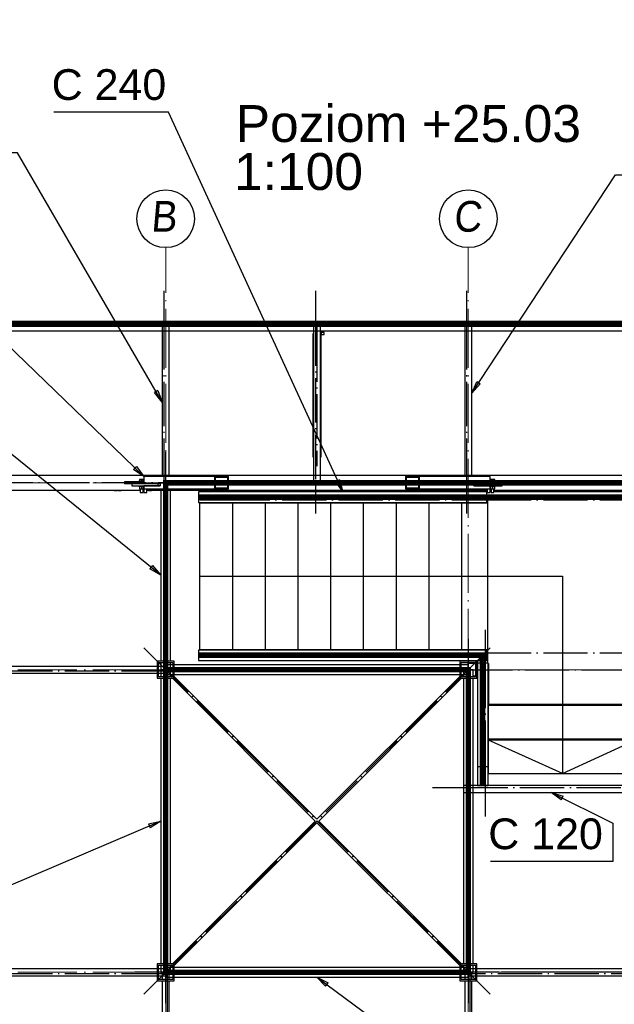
# Paper-space layout 'A0 Advance Steel' of a CAD drawing. Header units: millimetres. Extents: x 228 to 822, y 214 to 634.
# Tile 67 of 76: x 583 to 632, y 413 to 493. Entities that reach past the tile are written whole.
import ezdxf

# ---------------------------------------------------------------- set-up
doc = ezdxf.new("R2010")
doc.units = ezdxf.units.MM
doc.linetypes.add('1 1', pattern=[2, 1, -1])
doc.linetypes.add('ACAD_ISO04W100', pattern=[30, 24, -3, 0, -3])
doc.layers.get('0').update_dxf_attribs({"linetype": 'CONTINUOUS'})
for name, color, linetype in [('AS_Belki', 145, 'CONTINUOUS'), ('AS_Blachy', 30, 'CONTINUOUS'), ('AS_DIM_ON', 7, 'CONTINUOUS'), ('AS_Kraty', 9, 'CONTINUOUS'), ('AS_Schody', 253, 'CONTINUOUS'), ('AS_Sruby', 9, 'CONTINUOUS')]:
    doc.layers.add(name, color=color, linetype=linetype)
doc.styles.add('Arial', font='arial.ttf')
doc.styles.add('ARIAL_1', font='arial.ttf', dxfattribs={"width": 0.9, "oblique": 5})

# ---------------------------------------------------------------- blocks, each defined once
blk = doc.blocks.new('324ewdsczxzxcz')
at = {"linetype": 'ACAD_ISO04W100', "lineweight": 5, "ltscale": 0.2}
for p, q in [((318.429, 244.968), (318.429, 340.131)), ((343.029, 244.968), (343.029, 340.131)), ((378.311, 321.018, -2695.986), (283.147, 321.018, -2695.986)), ((378.311, 305.818, -2695.986), (283.147, 305.818, -2695.986)), ((378.311, 281.218, -8093.957), (283.147, 281.218, -8093.957))]:
    blk.add_line(p, q, dxfattribs=at)
for centre in [(318.429, 342.478), (343.029, 342.478)]:
    blk.add_circle(centre, 2.347)
at = {"char_height": 2.5, "attachment_point": 1, "style": 'ARIAL_1'}
for s, insert in [('B', (317.207, 343.922)), ('C', (341.807, 343.922))]:
    blk.add_mtext_dynamic_manual_height_columns(s, width=4.31573, gutter_width=12.5, heights=[0], dxfattribs=dict(at, insert=insert))

psp = doc.layouts.new('A0 Advance Steel')

# ---------------------------------------------------------------- linework, layer by layer
at = {"color": 0, "linetype": 'ByBlock', "lineweight": -2}
for p, q in [((620.153, 462.718), (620.564, 463.644)), ((620.843, 463.461), (620.153, 462.718)), ((620.843, 463.461), (620.564, 463.644)), ((594.645, 462.931), (594.357, 462.763)), ((595.003, 461.982), (594.357, 462.763)), ((594.645, 462.931), (595.003, 461.982)), ((592.895, 456.747, -26123.971), (592.663, 456.507, -26123.971)), ((593.498, 455.932, -26123.971), (592.663, 456.507, -26123.971)), ((592.895, 456.747, -26123.971), (593.498, 455.932, -26123.971)), ((609.401, 455.661), (609.098, 455.522)), ((609.667, 454.682), (609.098, 455.522)), ((609.401, 455.661), (609.667, 454.682)), ((594.206, 448.691), (593.996, 448.432)), ((594.878, 447.932), (593.996, 448.432)), ((594.206, 448.691), (594.878, 447.932)), ((627.433, 429.663), (626.612, 430.258)), ((626.612, 430.258), (627.582, 429.962)), ((627.433, 429.663), (627.582, 429.962)), ((593.893, 427.693), (594.878, 427.932)), ((593.893, 427.693), (594.024, 427.386)), ((594.878, 427.932), (594.024, 427.386)), ((608.281, 414.502), (607.578, 415.232)), ((607.578, 415.232), (608.48, 414.769)), ((608.281, 414.502), (608.48, 414.769))]:
    psp.add_line(p, q, dxfattribs=at)
psp.add_line((627.524, 431.808, -26147.296), (621.508, 434.508, -26128.006))
at = {"color": 7}
for points in [[(593.498, 455.932), (555.061, 493.075), (538.172, 493.075)], [(609.667, 454.682), (595.502, 485.551), (586.183, 485.551)], [(594.878, 447.932), (549.39, 484.741), (534.443, 484.741)], [(595.003, 461.982), (583.243, 482.249), (573.923, 482.249)], [(620.153, 462.718), (631.848, 480.464), (641.168, 480.464)], [(626.612, 430.258), (631.618, 427.769), (631.618, 424.644), (621.673, 424.644)], [(594.878, 427.932), (555.11, 410.962), (540.163, 410.962)], [(607.578, 415.232), (616.551, 408.562), (597.4, 408.562)]]:
    psp.add_lwpolyline(points, dxfattribs=at)
at = {"linetype": '1 1', "transparency": 33554559, "const_width": 0.45}
for points, elevation in [([(647.977, 387.533), (567.179, 387.533), (567.179, 468.331), (647.977, 468.331)], 28346.772), ([(595.278, 440.232), (619.878, 440.232), (619.878, 415.632), (595.278, 415.632)], 2220.134)]:
    psp.add_lwpolyline(points, close=True, dxfattribs=dict(at, elevation=elevation))
for points, elevation in [([(595.278, 440.232), (595.278, 455.432), (635.078, 455.432), (635.078, 430.648)], 2220.134), ([(597.955, 454.257), (634.105, 454.257), (634.105, 430.812)], 2199.421), ([(597.955, 441.407), (621.029, 441.407), (621.029, 430.812)], 2199.421)]:
    psp.add_lwpolyline(points, dxfattribs=dict(at, elevation=elevation))
at = {"elevation": -26147.296}
psp.add_lwpolyline([(598.039, 447.832), (627.524, 447.832), (627.524, 431.808), (633.448, 434.508)], dxfattribs=at)
at = {"layer": 'AS_Belki', "linetype": 'Continuous', "ltscale": 0.15}
for p, q in [((648.178, 468.532), (566.978, 468.532)), ((595.003, 468.532), (595.003, 455.932)), ((595.553, 455.932), (595.553, 468.532)), ((607.303, 468.532), (607.303, 455.432)), ((607.853, 455.432), (607.853, 468.532)), ((619.603, 468.532), (619.603, 455.932)), ((620.153, 455.932), (620.153, 468.532)), ((566.978, 467.782), (648.178, 467.782)), ((607.303, 467.54), (607.228, 467.54)), ((607.228, 467.54), (607.228, 466.923)), ((607.303, 467.504), (607.268, 467.504)), ((607.268, 466.958), (607.268, 467.504)), ((607.303, 466.923), (607.228, 466.923)), ((607.228, 466.923), (607.228, 457.551)), ((607.303, 466.958), (607.268, 466.958)), ((607.888, 466.958), (607.853, 466.958)), ((607.928, 466.923), (607.853, 466.923)), ((607.888, 467.445), (607.888, 466.958)), ((607.928, 466.923), (607.928, 467.445)), ((607.928, 457.551), (607.928, 466.923)), ((607.228, 457.551), (607.303, 457.551)), ((607.853, 457.551), (607.928, 457.551)), ((634.378, 456.032), (580.778, 456.032)), ((599.278, 455.932), (593.498, 455.932)), ((593.498, 455.932), (593.498, 455.362)), ((600.395, 455.932), (599.278, 455.932)), ((599.278, 454.932), (599.278, 455.932)), ((599.334, 455.882), (600.339, 455.882)), ((599.334, 454.982), (599.334, 455.882)), ((600.339, 454.982), (600.339, 455.882)), ((600.395, 454.932), (600.395, 455.932)), ((615.828, 455.932), (614.767, 455.932)), ((614.767, 455.932), (614.767, 454.932)), ((614.822, 455.882), (615.828, 455.882)), ((614.822, 455.882), (614.822, 454.982)), ((615.884, 455.932), (615.828, 455.932)), ((615.828, 455.882), (615.828, 454.982)), ((621.667, 455.932), (615.884, 455.932)), ((615.884, 455.932), (615.884, 454.932)), ((621.667, 455.362), (621.667, 455.932)), ((580.778, 454.832), (593.203, 454.832)), ((593.442, 454.832), (593.514, 454.832)), ((593.498, 455.362), (594.834, 455.362)), ((594.834, 455.182), (593.498, 455.182)), ((593.498, 455.182), (593.498, 454.932)), ((593.498, 454.932), (599.278, 454.932)), ((593.754, 454.832), (621.412, 454.832)), ((594.834, 455.362), (594.834, 455.182)), ((594.878, 454.932), (594.878, 440.932)), ((595.678, 440.932), (595.678, 454.932)), ((599.278, 454.932), (600.395, 454.932)), ((600.339, 454.982), (599.334, 454.982)), ((607.303, 455.432), (607.853, 455.432)), ((614.767, 454.932), (615.884, 454.932)), ((615.828, 454.982), (614.822, 454.982)), ((615.884, 454.932), (621.667, 454.932)), ((620.331, 455.362), (621.667, 455.362)), ((620.331, 455.182), (620.331, 455.362)), ((621.667, 455.182), (620.331, 455.182)), ((621.651, 454.832), (621.724, 454.832)), ((621.667, 454.932), (621.667, 455.182)), ((621.963, 454.832), (634.378, 454.832)), ((594.578, 440.507), (580.578, 440.507)), ((595.978, 440.932), (594.578, 440.932)), ((594.578, 440.932), (594.578, 439.532)), ((594.688, 440.822), (595.868, 440.822)), ((594.688, 439.642), (594.688, 440.822)), ((595.278, 440.507), (594.688, 440.507)), ((594.878, 440.822), (594.878, 440.232)), ((595.868, 440.632), (595.278, 440.632)), ((595.278, 440.632), (595.278, 439.832)), ((595.678, 440.232), (595.678, 440.822)), ((595.868, 440.822), (595.868, 439.642)), ((595.978, 439.532), (595.978, 440.932)), ((619.178, 440.632), (595.978, 440.632)), ((620.578, 440.932), (619.178, 440.932)), ((619.178, 440.932), (619.178, 439.532)), ((619.288, 440.822), (620.468, 440.822)), ((619.288, 439.642), (619.288, 440.822)), ((619.878, 440.632), (619.288, 440.632)), ((620.468, 440.732), (619.878, 440.732)), ((619.878, 440.632), (619.878, 440.732)), ((619.878, 439.832), (619.878, 440.632)), ((620.468, 440.822), (620.468, 439.642)), ((620.578, 439.532), (620.578, 440.932)), ((620.628, 440.732), (620.578, 440.732)), ((621.53, 440.732), (621.478, 440.732)), ((580.578, 439.957), (594.578, 439.957)), ((594.578, 439.532), (595.978, 439.532)), ((594.688, 439.957), (595.278, 439.957)), ((595.868, 439.642), (594.688, 439.642)), ((595.678, 440.232), (594.878, 440.232)), ((594.878, 440.232), (594.878, 439.642)), ((594.878, 439.532), (594.878, 416.332)), ((595.278, 439.832), (595.868, 439.832)), ((595.678, 439.642), (595.678, 440.232)), ((595.678, 439.691), (595.727, 439.642)), ((595.678, 416.332), (595.678, 439.532)), ((595.868, 439.784), (595.82, 439.832)), ((595.837, 439.532), (607.437, 427.932)), ((595.978, 439.832), (619.178, 439.832)), ((607.578, 428.074), (595.978, 439.674)), ((619.178, 439.674), (607.578, 428.074)), ((607.72, 427.932), (619.32, 439.532)), ((619.178, 439.532), (620.578, 439.532)), ((619.288, 439.832), (619.878, 439.832)), ((619.337, 439.832), (619.288, 439.784)), ((620.468, 439.642), (619.288, 439.642)), ((619.43, 439.642), (619.478, 439.691)), ((620.278, 440.232), (619.478, 440.232)), ((619.478, 440.232), (619.478, 439.642)), ((619.478, 439.532), (619.478, 416.332)), ((620.278, 439.642), (620.278, 440.232)), ((620.278, 439.732), (620.468, 439.732)), ((620.278, 416.332), (620.278, 439.532)), ((620.578, 439.732), (620.628, 439.732)), ((621.478, 439.732), (621.53, 439.732)), ((635.678, 430.808), (619.478, 430.808)), ((619.478, 430.258), (635.678, 430.258)), ((607.437, 427.932), (595.837, 416.332)), ((595.978, 416.191), (607.578, 427.791)), ((607.578, 427.791), (619.178, 416.191)), ((619.32, 416.332), (607.72, 427.932)), ((595.978, 416.332), (594.578, 416.332)), ((594.578, 416.332), (594.578, 414.932)), ((594.688, 416.222), (595.868, 416.222)), ((594.688, 415.042), (594.688, 416.222)), ((594.878, 416.222), (594.878, 415.632)), ((595.678, 415.632), (595.678, 416.222)), ((595.727, 416.222), (595.678, 416.174)), ((595.868, 416.222), (595.868, 415.042)), ((595.978, 414.932), (595.978, 416.332)), ((620.578, 416.332), (619.178, 416.332)), ((619.178, 416.332), (619.178, 414.932)), ((619.288, 416.222), (620.468, 416.222)), ((619.288, 415.042), (619.288, 416.222)), ((619.478, 416.174), (619.43, 416.222)), ((619.478, 416.222), (619.478, 415.632)), ((620.278, 415.632), (620.278, 416.222)), ((620.468, 416.222), (620.468, 415.042)), ((620.578, 414.932), (620.578, 416.332)), ((594.578, 415.907), (580.578, 415.907)), ((595.278, 415.907), (594.688, 415.907)), ((594.878, 415.632), (595.278, 415.632)), ((595.003, 415.632), (595.003, 415.042)), ((595.868, 416.032), (595.278, 416.032)), ((595.278, 416.032), (595.278, 415.232)), ((595.278, 415.632), (595.553, 415.632)), ((595.553, 415.042), (595.553, 415.632)), ((595.553, 415.632), (595.678, 415.632)), ((595.82, 416.032), (595.868, 416.081)), ((619.178, 416.032), (595.978, 416.032)), ((619.288, 416.081), (619.337, 416.032)), ((619.878, 416.032), (619.288, 416.032)), ((619.478, 415.632), (620.278, 415.632)), ((619.603, 415.632), (619.603, 415.042)), ((619.878, 415.232), (619.878, 416.032)), ((620.468, 415.907), (619.878, 415.907)), ((620.153, 415.042), (620.153, 415.632)), ((634.578, 415.907), (620.578, 415.907)), ((580.578, 415.357), (594.578, 415.357)), ((594.578, 414.932), (595.978, 414.932)), ((594.688, 415.357), (595.278, 415.357)), ((595.868, 415.042), (594.688, 415.042)), ((595.003, 414.932), (595.003, 400.932)), ((595.278, 415.232), (595.868, 415.232)), ((595.553, 400.932), (595.553, 414.932)), ((595.978, 415.232), (619.178, 415.232)), ((619.178, 414.932), (620.578, 414.932)), ((619.288, 415.232), (619.878, 415.232)), ((620.468, 415.042), (619.288, 415.042)), ((619.603, 414.932), (619.603, 400.932)), ((619.878, 415.357), (620.468, 415.357)), ((620.153, 400.932), (620.153, 414.932)), ((620.578, 415.357), (634.578, 415.357))]:
    psp.add_line(p, q, dxfattribs=at)
at = {"layer": 'AS_Belki', "color": 10, "linetype": 'ACAD_ISO04W100', "ltscale": 0.15}
for points in [[(595.163, 452.932), (595.163, 455.432), (595.163, 468.532), (595.163, 471.032)], [(607.463, 471.032), (607.463, 468.532), (607.463, 455.432), (607.463, 452.932)], [(619.763, 452.932), (619.763, 455.432), (619.763, 468.532), (619.763, 471.032)], [(564.478, 468.331), (566.978, 468.331), (648.178, 468.331), (650.678, 468.331)], [(607.578, 468.414), (607.578, 467.231), (607.578, 457.948), (607.578, 456.766)], [(595.278, 437.732), (595.278, 440.232), (595.278, 455.432), (595.278, 457.932)], [(637.578, 455.432), (635.078, 455.432), (580.078, 455.432), (577.578, 455.432)], [(592.832, 455.432), (593.946, 455.432), (599.836, 455.432), (600.95, 455.432)], [(622.334, 455.432), (621.22, 455.432), (615.325, 455.432), (614.211, 455.432)], [(595.278, 413.132), (595.278, 415.632), (595.278, 440.232), (595.278, 442.732)], [(619.878, 442.732), (619.878, 440.232), (619.878, 415.632), (619.878, 413.132)], [(621.646, 413.864), (619.878, 415.632), (595.278, 440.232), (593.51, 442)], [(593.51, 413.864), (595.278, 415.632), (619.878, 440.232), (621.646, 442)], [(597.778, 440.117), (595.278, 440.117), (580.078, 440.117), (577.578, 440.117)], [(592.778, 440.232), (595.278, 440.232), (619.878, 440.232), (622.378, 440.232)], [(595.278, 440.232), (595.278, 440.232), (595.278, 440.232), (595.278, 440.232)], [(617.378, 440.232), (619.878, 440.232), (634.328, 440.232), (636.828, 440.232)], [(619.878, 440.232), (619.878, 440.232), (619.878, 440.232), (619.878, 440.232)], [(616.978, 430.648), (619.478, 430.648), (635.678, 430.648), (638.178, 430.648)], [(595.393, 418.132), (595.393, 415.632), (595.393, 400.432), (595.393, 397.932)], [(619.993, 418.132), (619.993, 415.632), (619.993, 400.432), (619.993, 397.932)], [(597.778, 415.517), (595.278, 415.517), (580.078, 415.517), (577.578, 415.517)], [(622.378, 415.632), (619.878, 415.632), (595.278, 415.632), (592.778, 415.632)], [(595.278, 415.632), (595.278, 415.632), (595.278, 415.632), (595.278, 415.632)], [(637.578, 415.517), (635.078, 415.517), (619.878, 415.517), (617.378, 415.517)], [(619.878, 415.632), (619.878, 415.632), (619.878, 415.632), (619.878, 415.632)]]:
    psp.add_lwpolyline(points, dxfattribs=at)
at = {"layer": 'AS_Blachy', "linetype": 'Continuous', "ltscale": 0.15}
for p, q in [((592.93, 455.512), (591.93, 455.512)), ((591.93, 455.512), (591.93, 455.352)), ((593.498, 455.512), (592.93, 455.512)), ((592.93, 455.512), (592.93, 455.352)), ((622.226, 455.512), (621.667, 455.512)), ((623.226, 455.512), (622.226, 455.512)), ((622.226, 455.352), (622.226, 455.512)), ((623.226, 455.352), (623.226, 455.512)), ((592.93, 455.352), (591.93, 455.352)), ((592.54, 455.352), (592.54, 455.192)), ((592.54, 455.192), (594.655, 455.192)), ((593.265, 455.352), (592.93, 455.352)), ((594.655, 455.352), (593.265, 455.352)), ((593.671, 455.362), (593.671, 455.352)), ((594.834, 455.352), (594.655, 455.352)), ((594.655, 455.192), (594.655, 455.352)), ((594.655, 455.192), (594.834, 455.192)), ((620.51, 455.352), (620.331, 455.352)), ((620.331, 455.192), (620.51, 455.192)), ((621.899, 455.352), (620.51, 455.352)), ((620.51, 455.352), (620.51, 455.192)), ((620.51, 455.192), (622.626, 455.192)), ((621.568, 455.352), (621.568, 455.362)), ((622.226, 455.352), (621.899, 455.352)), ((623.226, 455.352), (622.226, 455.352)), ((622.626, 455.192), (622.626, 455.352)), ((598.039, 453.832), (598.039, 453.802)), ((598.039, 453.802), (598.189, 453.802)), ((598.239, 453.802), (600.7, 453.802)), ((600.7, 453.832), (600.7, 453.802)), ((600.7, 453.802), (602.625, 453.802)), ((602.65, 453.802), (603, 453.802)), ((603.05, 453.802), (603.361, 453.802)), ((603.361, 453.832), (603.361, 453.802)), ((603.361, 453.802), (604.461, 453.802)), ((604.511, 453.802), (605.286, 453.802)), ((605.311, 453.802), (606.022, 453.802)), ((606.022, 453.832), (606.022, 453.802)), ((606.022, 453.802), (606.422, 453.802)), ((606.472, 453.802), (607.947, 453.802)), ((607.972, 453.802), (608.682, 453.802)), ((608.682, 453.832), (608.682, 453.802)), ((608.682, 453.802), (609.682, 453.802)), ((609.732, 453.802), (610.607, 453.802)), ((610.632, 453.802), (611.343, 453.802)), ((611.343, 453.832), (611.343, 453.802)), ((611.343, 453.802), (611.743, 453.802)), ((611.793, 453.802), (613.268, 453.802)), ((613.293, 453.802), (614.004, 453.802)), ((614.004, 453.832), (614.004, 453.802)), ((614.054, 453.802), (615.929, 453.802)), ((615.954, 453.802), (616.665, 453.802)), ((616.665, 453.832), (616.665, 453.802)), ((616.665, 453.802), (618.565, 453.802)), ((618.615, 453.802), (619.326, 453.802)), ((619.326, 453.832), (619.326, 453.802)), ((619.326, 453.802), (619.776, 453.802)), ((619.826, 453.802), (621.251, 453.802)), ((621.276, 453.802), (621.43, 453.802)), ((598.089, 441.862), (598.039, 441.862)), ((598.039, 441.862), (598.039, 441.832)), ((600.7, 441.862), (598.139, 441.862)), ((601.85, 441.862), (600.7, 441.862)), ((600.7, 441.862), (600.7, 441.832)), ((603.361, 441.862), (601.9, 441.862)), ((603.511, 441.862), (603.361, 441.862)), ((603.361, 441.862), (603.361, 441.832)), ((606.022, 441.862), (603.561, 441.862)), ((607.722, 441.862), (606.022, 441.862)), ((606.022, 441.862), (606.022, 441.832)), ((608.682, 441.862), (607.772, 441.862)), ((610.932, 441.862), (608.682, 441.862)), ((608.682, 441.862), (608.682, 441.832)), ((611.343, 441.862), (610.982, 441.862)), ((613.593, 441.862), (611.343, 441.862)), ((611.343, 441.862), (611.343, 441.832)), ((614.004, 441.862), (613.643, 441.862)), ((615.154, 441.862), (614.004, 441.862)), ((614.004, 441.862), (614.004, 441.832)), ((616.665, 441.862), (615.204, 441.862)), ((618.865, 441.862), (616.665, 441.862)), ((616.665, 441.862), (616.665, 441.832)), ((619.326, 441.862), (618.915, 441.862)), ((619.376, 441.862), (619.326, 441.862)), ((619.326, 441.862), (619.326, 441.832)), ((621.43, 441.862), (619.426, 441.862)), ((621.508, 437.32), (621.478, 437.32)), ((621.508, 435.02), (621.508, 437.32)), ((621.508, 434.62), (621.508, 434.97)), ((621.478, 434.62), (621.508, 434.62)), ((621.508, 434.508), (621.478, 434.508)), ((621.508, 431.808), (621.508, 434.508)), ((621.478, 431.808), (621.508, 431.808))]:
    psp.add_line(p, q, dxfattribs=at)
at = {"layer": 'AS_DIM_ON', "color": 8}
psp.add_line((655.81, 415.632), (622.578, 415.632), dxfattribs=at)
at = {"layer": 'AS_Kraty', "linetype": 'Continuous', "ltscale": 0.15}
for p, q in [((633.93, 454.232), (621.43, 454.232)), ((621.43, 454.232), (621.43, 440.74)), ((598.039, 453.802), (598.039, 441.862)), ((598.189, 453.802), (598.239, 453.802)), ((600.7, 453.802), (600.7, 441.862)), ((602.625, 453.802), (602.65, 453.802)), ((603, 453.802), (603.05, 453.802)), ((603.361, 453.802), (603.361, 441.862)), ((604.461, 453.802), (604.511, 453.802)), ((605.286, 453.802), (605.311, 453.802)), ((606.022, 453.802), (606.022, 441.862)), ((606.422, 453.802), (606.472, 453.802)), ((607.947, 453.802), (607.972, 453.802)), ((608.682, 453.802), (608.682, 441.862)), ((609.682, 453.802), (609.732, 453.802)), ((610.607, 453.802), (610.632, 453.802)), ((611.343, 453.802), (611.343, 441.862)), ((611.743, 453.802), (611.793, 453.802)), ((613.268, 453.802), (613.293, 453.802)), ((614.004, 453.802), (614.054, 453.802)), ((614.004, 453.802), (614.004, 441.862)), ((615.929, 453.802), (615.954, 453.802)), ((616.665, 453.802), (616.665, 441.862)), ((618.565, 453.802), (618.615, 453.802)), ((619.326, 453.802), (619.326, 441.862)), ((619.776, 453.802), (619.826, 453.802)), ((621.251, 453.802), (621.276, 453.802)), ((598.139, 441.862), (598.089, 441.862)), ((601.9, 441.862), (601.85, 441.862)), ((603.561, 441.862), (603.511, 441.862)), ((607.772, 441.862), (607.722, 441.862)), ((610.982, 441.862), (610.932, 441.862)), ((613.643, 441.862), (613.593, 441.862)), ((615.204, 441.862), (615.154, 441.862)), ((618.915, 441.862), (618.865, 441.862)), ((619.426, 441.862), (619.376, 441.862)), ((621.43, 440.74), (621.53, 440.74)), ((621.53, 440.74), (621.53, 437.432)), ((633.448, 437.32), (621.508, 437.32)), ((621.53, 437.432), (633.478, 437.432)), ((621.508, 434.97), (621.508, 435.02)), ((621.508, 434.62), (633.448, 434.62)), ((633.448, 434.508), (621.508, 434.508)), ((621.508, 431.808), (633.448, 431.808))]:
    psp.add_line(p, q, dxfattribs=at)
at = {"layer": 'AS_Schody', "linetype": 'Continuous', "ltscale": 0.15}
for p, q in [((621.378, 454.682), (597.955, 454.682)), ((597.955, 454.682), (597.955, 453.832)), ((621.412, 454.682), (621.378, 454.682)), ((621.378, 453.832), (621.378, 454.682)), ((621.724, 454.682), (621.651, 454.682)), ((634.478, 454.682), (621.963, 454.682)), ((597.955, 453.832), (621.378, 453.832)), ((621.378, 453.832), (621.43, 453.832)), ((621.378, 441.832), (597.955, 441.832)), ((597.955, 441.832), (597.955, 440.982)), ((621.43, 441.832), (621.378, 441.832)), ((621.378, 440.982), (621.378, 441.832)), ((597.955, 440.982), (621.378, 440.982)), ((621.43, 440.972), (620.628, 440.972)), ((620.628, 440.972), (620.628, 440.769)), ((621.43, 440.769), (620.628, 440.769)), ((620.628, 440.769), (620.628, 432.332)), ((621.378, 440.982), (621.43, 440.982)), ((621.478, 432.332), (621.478, 440.74)), ((621.478, 432.332), (620.628, 432.332)), ((620.628, 432.332), (620.628, 430.812)), ((621.478, 430.812), (621.478, 432.332)), ((620.628, 430.812), (621.478, 430.812))]:
    psp.add_line(p, q, dxfattribs=at)
at = {"layer": 'AS_Schody', "color": 10, "linetype": 'ACAD_ISO04W100', "ltscale": 0.15}
for points in [[(598.05, 454.055), (600.139, 454.055), (622.038, 454.055), (624.126, 454.055)], [(618.878, 454.055), (621.378, 454.055), (635.678, 454.055), (638.178, 454.055)], [(621.255, 443.472), (621.255, 440.972), (621.255, 440.078), (621.255, 437.578)], [(621.255, 442.833), (621.255, 440.716), (621.255, 431.694), (621.255, 429.577)], [(598.05, 441.609), (600.139, 441.609), (622.038, 441.609), (624.126, 441.609)], [(618.878, 441.609), (621.378, 441.609), (634.008, 441.609), (636.508, 441.609)], [(621.255, 434.832), (621.255, 432.332), (621.255, 430.812), (621.255, 428.312)]]:
    psp.add_lwpolyline(points, dxfattribs=at)
at = {"layer": 'AS_Sruby', "linetype": 'Continuous', "ltscale": 0.15}
for p, q in [((607.853, 467.681), (607.956, 467.681)), ((607.956, 467.68), (607.853, 467.68)), ((607.853, 467.676), (607.956, 467.676)), ((607.956, 467.558), (607.853, 467.558)), ((607.956, 467.681), (607.956, 467.782)), ((607.956, 467.719), (608.168, 467.719)), ((607.956, 467.676), (607.956, 467.68)), ((607.956, 467.558), (607.956, 467.676)), ((608.168, 467.642), (607.956, 467.642)), ((607.956, 467.445), (607.956, 467.558)), ((607.956, 467.483), (608.168, 467.483)), ((608.168, 467.776), (608.168, 467.782)), ((608.168, 467.748), (608.168, 467.776)), ((608.168, 467.729), (608.168, 467.748)), ((608.168, 467.719), (608.168, 467.729)), ((608.168, 467.639), (608.168, 467.642)), ((608.168, 467.624), (608.168, 467.639)), ((608.168, 467.6), (608.168, 467.624)), ((608.168, 467.57), (608.168, 467.6)), ((608.168, 467.539), (608.168, 467.57)), ((608.168, 467.512), (608.168, 467.539)), ((608.168, 467.492), (608.168, 467.512)), ((608.168, 467.483), (608.168, 467.492)), ((607.853, 467.445), (607.956, 467.445)), ((593.11, 455.552), (593.103, 455.552)), ((593.103, 455.552), (593.103, 455.512)), ((593.125, 455.552), (593.11, 455.552)), ((593.148, 455.552), (593.125, 455.552)), ((593.31, 455.702), (593.143, 455.702)), ((593.143, 455.702), (593.143, 455.552)), ((593.178, 455.552), (593.148, 455.552)), ((593.213, 455.552), (593.178, 455.552)), ((593.252, 455.552), (593.213, 455.552)), ((593.294, 455.552), (593.252, 455.552)), ((593.338, 455.552), (593.294, 455.552)), ((593.455, 455.702), (593.31, 455.702)), ((593.31, 455.702), (593.31, 455.552)), ((593.38, 455.552), (593.338, 455.552)), ((593.415, 455.552), (593.38, 455.552)), ((593.422, 455.552), (593.415, 455.552)), ((593.415, 455.552), (593.415, 455.512)), ((593.437, 455.552), (593.422, 455.552)), ((593.46, 455.552), (593.437, 455.552)), ((593.498, 455.702), (593.455, 455.702)), ((593.455, 455.702), (593.455, 455.552)), ((593.49, 455.552), (593.46, 455.552)), ((593.498, 455.552), (593.49, 455.552)), ((621.711, 455.702), (621.667, 455.702)), ((621.676, 455.552), (621.668, 455.552)), ((621.706, 455.552), (621.676, 455.552)), ((621.729, 455.552), (621.706, 455.552)), ((621.856, 455.702), (621.711, 455.702)), ((621.711, 455.552), (621.711, 455.702)), ((621.744, 455.552), (621.729, 455.552)), ((621.751, 455.552), (621.744, 455.552)), ((621.786, 455.552), (621.751, 455.552)), ((621.751, 455.512), (621.751, 455.552)), ((621.828, 455.552), (621.786, 455.552)), ((621.872, 455.552), (621.828, 455.552)), ((622.023, 455.702), (621.856, 455.702)), ((621.856, 455.702), (621.856, 455.552)), ((621.914, 455.552), (621.872, 455.552)), ((621.953, 455.552), (621.914, 455.552)), ((621.988, 455.552), (621.953, 455.552)), ((622.018, 455.552), (621.988, 455.552)), ((622.041, 455.552), (622.018, 455.552)), ((622.023, 455.552), (622.023, 455.702)), ((622.056, 455.552), (622.041, 455.552)), ((622.063, 455.552), (622.056, 455.552)), ((622.063, 455.512), (622.063, 455.552)), ((591.108, 454.832), (591.108, 454.812)), ((591.108, 454.812), (591.12, 454.812)), ((591.12, 454.812), (591.149, 454.812)), ((591.149, 454.812), (591.19, 454.812)), ((591.19, 454.812), (591.236, 454.812)), ((591.236, 454.812), (591.281, 454.812)), ((591.281, 454.812), (591.318, 454.812)), ((591.318, 454.812), (591.342, 454.812)), ((591.342, 454.812), (591.348, 454.812)), ((591.348, 454.812), (591.348, 454.832)), ((591.42, 454.832), (591.42, 454.812)), ((591.42, 454.812), (591.432, 454.812)), ((591.432, 454.812), (591.461, 454.812)), ((591.461, 454.812), (591.502, 454.812)), ((591.502, 454.812), (591.548, 454.812)), ((591.548, 454.812), (591.593, 454.812)), ((591.593, 454.812), (591.63, 454.812)), ((591.63, 454.812), (591.654, 454.812)), ((591.654, 454.812), (591.66, 454.812)), ((591.66, 454.812), (591.66, 454.832)), ((593.103, 455.192), (593.103, 455.152)), ((593.103, 455.152), (593.11, 455.152)), ((593.11, 455.152), (593.125, 455.152)), ((593.125, 455.152), (593.148, 455.152)), ((593.145, 455.152), (593.145, 454.937)), ((593.145, 454.937), (593.31, 454.937)), ((593.148, 455.152), (593.178, 455.152)), ((593.178, 455.152), (593.213, 455.152)), ((593.203, 454.937), (593.203, 454.652)), ((593.203, 454.652), (593.215, 454.652)), ((593.213, 455.152), (593.252, 455.152)), ((593.215, 454.652), (593.244, 454.652)), ((593.244, 454.652), (593.284, 454.652)), ((593.252, 455.152), (593.294, 455.152)), ((593.284, 454.652), (593.331, 454.652)), ((593.294, 455.152), (593.338, 455.152)), ((593.31, 455.152), (593.31, 454.937)), ((593.31, 454.937), (593.457, 454.937)), ((593.331, 454.652), (593.376, 454.652)), ((593.338, 455.152), (593.38, 455.152)), ((593.376, 454.652), (593.413, 454.652)), ((593.38, 455.152), (593.415, 455.152)), ((593.413, 454.652), (593.436, 454.652)), ((593.415, 455.192), (593.415, 455.152)), ((593.415, 455.152), (593.422, 455.152)), ((593.422, 455.152), (593.437, 455.152)), ((593.436, 454.652), (593.442, 454.652)), ((593.437, 455.152), (593.46, 455.152)), ((593.442, 454.652), (593.442, 454.937)), ((593.457, 455.152), (593.457, 454.937)), ((593.457, 454.937), (593.498, 454.937)), ((593.46, 455.152), (593.49, 455.152)), ((593.49, 455.152), (593.498, 455.152)), ((593.512, 454.832), (593.512, 454.812)), ((593.512, 454.812), (593.514, 454.812)), ((593.514, 454.932), (593.514, 454.652)), ((593.514, 454.812), (593.514, 454.812)), ((593.514, 454.652), (593.527, 454.652)), ((593.527, 454.652), (593.555, 454.652)), ((593.555, 454.652), (593.596, 454.652)), ((593.596, 454.652), (593.642, 454.652)), ((593.642, 454.652), (593.688, 454.652)), ((593.688, 454.652), (593.725, 454.652)), ((593.725, 454.652), (593.748, 454.652)), ((593.748, 454.652), (593.754, 454.652)), ((593.754, 454.652), (593.754, 454.932)), ((593.854, 455.182), (593.854, 455.192)), ((593.877, 454.832), (593.877, 454.812)), ((593.877, 454.812), (593.879, 454.812)), ((593.879, 454.812), (593.898, 454.812)), ((593.898, 454.812), (593.933, 454.812)), ((593.933, 454.812), (593.977, 454.812)), ((593.977, 454.812), (594.024, 454.812)), ((594.024, 454.812), (594.066, 454.812)), ((594.066, 454.812), (594.098, 454.812)), ((594.098, 454.812), (594.114, 454.812)), ((594.114, 454.812), (594.114, 454.832)), ((621.052, 454.832), (621.052, 454.812)), ((621.052, 454.812), (621.068, 454.812)), ((621.068, 454.812), (621.1, 454.812)), ((621.1, 454.812), (621.142, 454.812)), ((621.142, 454.812), (621.189, 454.812)), ((621.189, 454.812), (621.233, 454.812)), ((621.233, 454.812), (621.267, 454.812)), ((621.267, 454.812), (621.287, 454.812)), ((621.287, 454.812), (621.289, 454.812)), ((621.289, 454.812), (621.289, 454.832)), ((621.312, 455.192), (621.312, 455.182)), ((621.412, 454.932), (621.412, 454.652)), ((621.412, 454.652), (621.418, 454.652)), ((621.418, 454.652), (621.441, 454.652)), ((621.441, 454.652), (621.478, 454.652)), ((621.478, 454.652), (621.523, 454.652)), ((621.523, 454.652), (621.57, 454.652)), ((621.57, 454.652), (621.61, 454.652)), ((621.61, 454.652), (621.639, 454.652)), ((621.639, 454.652), (621.651, 454.652)), ((621.651, 454.652), (621.651, 454.932)), ((621.652, 454.812), (621.652, 454.812)), ((621.652, 454.812), (621.654, 454.812)), ((621.654, 454.812), (621.654, 454.832)), ((621.667, 454.937), (621.709, 454.937)), ((621.668, 455.152), (621.676, 455.152)), ((621.676, 455.152), (621.706, 455.152)), ((621.706, 455.152), (621.729, 455.152)), ((621.709, 454.937), (621.709, 455.152)), ((621.709, 454.937), (621.856, 454.937)), ((621.724, 454.937), (621.724, 454.652)), ((621.724, 454.652), (621.73, 454.652)), ((621.729, 455.152), (621.744, 455.152)), ((621.73, 454.652), (621.753, 454.652)), ((621.744, 455.152), (621.751, 455.152)), ((621.751, 455.152), (621.751, 455.192)), ((621.751, 455.152), (621.786, 455.152)), ((621.753, 454.652), (621.79, 454.652)), ((621.786, 455.152), (621.828, 455.152)), ((621.79, 454.652), (621.835, 454.652)), ((621.828, 455.152), (621.872, 455.152)), ((621.835, 454.652), (621.882, 454.652)), ((621.856, 455.152), (621.856, 454.937)), ((621.856, 454.937), (622.021, 454.937)), ((621.872, 455.152), (621.914, 455.152)), ((621.882, 454.652), (621.922, 454.652)), ((621.914, 455.152), (621.953, 455.152)), ((621.922, 454.652), (621.951, 454.652)), ((621.951, 454.652), (621.963, 454.652)), ((621.953, 455.152), (621.988, 455.152)), ((621.963, 454.652), (621.963, 454.937)), ((621.988, 455.152), (622.018, 455.152)), ((622.018, 455.152), (622.041, 455.152)), ((622.021, 454.937), (622.021, 455.152)), ((622.041, 455.152), (622.056, 455.152)), ((622.056, 455.152), (622.063, 455.152)), ((622.063, 455.152), (622.063, 455.192)), ((623.506, 454.832), (623.506, 454.812)), ((623.506, 454.812), (623.512, 454.812)), ((623.512, 454.812), (623.535, 454.812)), ((623.535, 454.812), (623.573, 454.812)), ((623.573, 454.812), (623.618, 454.812)), ((623.618, 454.812), (623.664, 454.812)), ((623.664, 454.812), (623.705, 454.812)), ((623.705, 454.812), (623.733, 454.812)), ((623.733, 454.812), (623.746, 454.812)), ((623.746, 454.812), (623.746, 454.832)), ((623.818, 454.832), (623.818, 454.812)), ((623.818, 454.812), (623.824, 454.812)), ((623.824, 454.812), (623.847, 454.812)), ((623.847, 454.812), (623.884, 454.812)), ((623.884, 454.812), (623.93, 454.812)), ((623.93, 454.812), (623.976, 454.812)), ((623.976, 454.812), (624.017, 454.812)), ((624.017, 454.812), (624.045, 454.812)), ((624.045, 454.812), (624.058, 454.812)), ((624.058, 454.812), (624.058, 454.832))]:
    psp.add_line(p, q, dxfattribs=at)

# ---------------------------------------------------------------- block references
psp.add_blockref('324ewdsczxzxcz', (276.849, 134.414, 14576.542))

# ---------------------------------------------------------------- texts
at = {"color": 7, "style": 'Arial'}
for s, p in [('C 240', (586.009, 486.551)), ('C 120', (621.499, 425.644))]:
    psp.add_text(s, height=2.5, dxfattribs=at).set_placement(p)
at = {"color": 84, "style": 'Arial'}
for s, p in [('Poziom +25.03', (600.965, 483.131)), ('1:100', (600.832, 479.231))]:
    psp.add_text(s, height=3, dxfattribs=at).set_placement(p)

doc.saveas('drawing.dxf')
